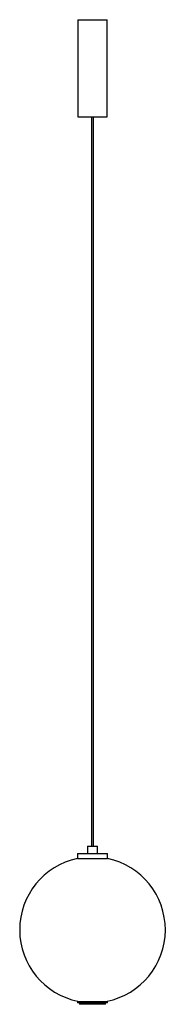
# Model space of a CAD drawing. Header units: millimetres. Extents: x -164 to 136, y -206 to 1819.
import ezdxf

# ---------------------------------------------------------------- set-up
doc = ezdxf.new("R2010")
doc.units = ezdxf.units.MM

msp = doc.modelspace()

# ---------------------------------------------------------------- linework, layer by layer
at = {"color": 7, "linetype": 'Continuous', "lineweight": 25}
for p, q in [((-44.2, 1818.7), (-44.2, 1618.7)), ((-44.2, 1818.7), (15.8, 1818.7)), ((15.8, 1618.7), (15.8, 1818.7)), ((-44.2, 1618.7), (15.8, 1618.7)), ((-16.2, 1618.7), (-16.2, 118.7)), ((-12.2, 118.7), (-12.2, 1618.7)), ((-45.2, 103.7), (-45.2, 93.7)), ((-45.2, 103.7), (16.8, 103.7)), ((-24.2, 118.7), (-24.2, 103.7)), ((-24.2, 118.7), (-4.2, 118.7)), ((-4.2, 103.7), (-4.2, 118.7)), ((16.8, 93.7), (16.8, 103.7)), ((-45.2, 93.7), (16.8, 93.7)), ((-45.2, -201.3), (-45.2, -203.3)), ((16.8, -201.3), (-45.2, -201.3)), ((-44.2, -200), (-44.2, -201.3)), ((-44.1, -201.3), (-44.1, -200)), ((-43.3, -201.3), (-43.3, -200)), ((-41.7, -201.3), (-41.7, -200)), ((-40.7, -201.3), (-40.7, -200.2)), ((-39.4, -201.3), (-39.4, -200)), ((-36.2, -201.3), (-36.2, -200)), ((-35.5, -201.3), (-35.5, -200.2)), ((-32.7, -201.3), (-32.7, -200)), ((-28.4, -201.3), (-28.4, -200)), ((-27.9, -201.3), (-27.9, -200.2)), ((-24, -201.3), (-24, -200)), ((-19, -201.3), (-19, -200)), ((-18.9, -201.3), (-18.9, -200.2)), ((-14.2, -201.3), (-14.2, -200)), ((-9.2, -201.3), (-9.2, -200)), ((-4.8, -201.3), (-4.8, -200.2)), ((-4.5, -201.3), (-4.5, -200)), ((0.2, -201.3), (0.2, -200)), ((3.6, -201.3), (3.6, -200.2)), ((4.2, -201.3), (4.2, -200)), ((7.9, -201.3), (7.9, -200)), ((10, -201.3), (10, -200.2)), ((10.9, -201.3), (10.9, -200)), ((13.3, -201.3), (13.3, -200)), ((13.9, -201.3), (13.9, -200.2)), ((14.8, -201.3), (14.8, -200)), ((15.7, -201.3), (15.7, -200)), ((16.8, -203.3), (16.8, -201.3)), ((16.8, -203.3), (-45.2, -203.3)), ((-41, -203.3), (-41, -206.3)), ((12.5, -206.3), (-41, -206.3)), ((12.5, -206.3), (12.5, -203.3))]:
    msp.add_line(p, q, dxfattribs=at)
for start, end in [(101.9271, 258.463), (281.497, 78.0729)]:
    msp.add_arc((-14.2, -53), 150, start, end, dxfattribs=at)

doc.saveas('drawing.dxf')
